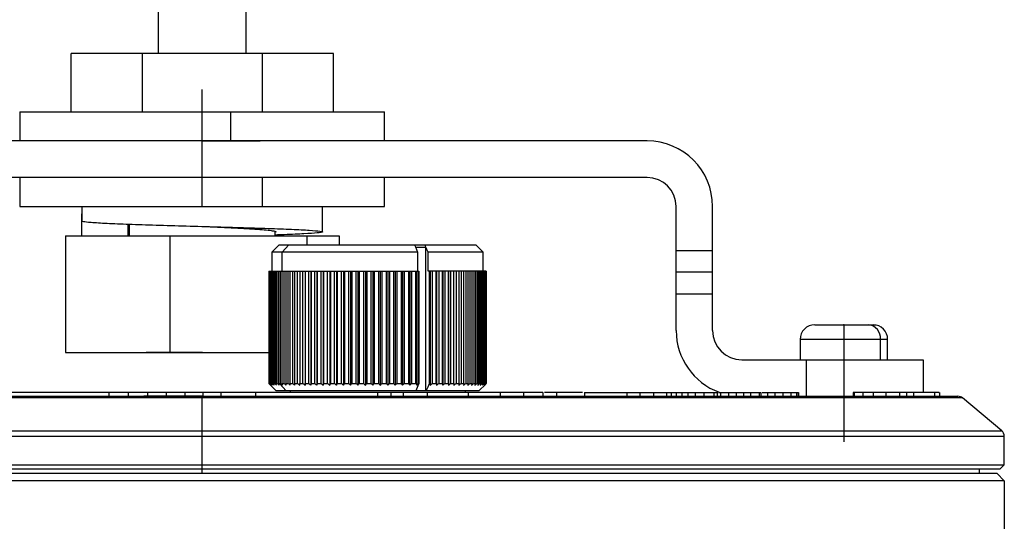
# Model space of a CAD drawing. Header units: millimetres. Extents: x 85 to 343, y -37 to 195.
# Tile 6 of 7: x 275 to 343, y 48 to 82. Entities that reach past the tile are written whole.
import ezdxf

# ---------------------------------------------------------------- set-up
doc = ezdxf.new("R2010")
doc.units = ezdxf.units.MM
doc.header["$PDSIZE"] = -1

msp = doc.modelspace()

# ---------------------------------------------------------------- linework, layer by layer
at = {"color": 7, "linetype": 'Continuous', "lineweight": 25}
for p, q in [((284.857, 79.923), (284.857, 106.923)), ((290.857, 79.923), (290.857, 106.923)), ((296.857, 79.923), (278.857, 79.923)), ((278.857, 75.923), (278.857, 79.923)), ((283.734, 79.923), (283.734, 75.923)), ((291.98, 75.923), (291.98, 79.923)), ((296.857, 75.923), (296.857, 79.923)), ((275.357, 75.923), (275.357, 73.923)), ((275.357, 75.923), (300.357, 75.923)), ((289.803, 75.923), (289.803, 73.923)), ((300.357, 73.923), (300.357, 75.923)), ((318.357, 73.923), (257.357, 73.923)), ((318.357, 71.423), (257.357, 71.423)), ((275.357, 71.423), (275.357, 69.423)), ((291.965, 71.423), (291.965, 69.423)), ((300.357, 69.423), (300.357, 71.423)), ((275.357, 69.423), (300.357, 69.423)), ((279.607, 67.423), (279.607, 68.938)), ((279.607, 68.938), (279.63, 68.938)), ((279.63, 68.423), (279.63, 69.423)), ((296.107, 67.691), (296.107, 69.423)), ((320.357, 60.923), (320.357, 69.423)), ((322.857, 60.923), (322.857, 69.423)), ((282.757, 68.226), (282.757, 67.423)), ((282.857, 67.423), (282.857, 68.223)), ((292.857, 67.423), (292.857, 67.71)), ((278.468, 67.423), (278.468, 59.423)), ((278.468, 67.423), (297.245, 67.423)), ((285.642, 67.423), (285.642, 59.423)), ((295.03, 67.423), (295.03, 66.793)), ((297.245, 67.423), (297.245, 66.793)), ((293.128, 66.793), (292.628, 66.293)), ((292.628, 66.293), (292.628, 64.993)), ((302.627, 66.293), (292.628, 66.293)), ((293.128, 66.793), (306.628, 66.793)), ((293.783, 66.793), (293.331, 66.293)), ((293.331, 64.993), (293.331, 66.293)), ((302.412, 66.793), (302.47, 66.659)), ((302.47, 66.659), (302.627, 66.293)), ((302.47, 66.643), (303.199, 66.643)), ((302.627, 66.293), (302.627, 64.993)), ((303.192, 56.793), (303.192, 66.643)), ((303.35, 64.993), (303.35, 66.293)), ((307.128, 66.293), (303.35, 66.293)), ((307.128, 66.293), (306.628, 66.793)), ((307.128, 64.993), (307.128, 66.293)), ((320.357, 66.423), (322.857, 66.423)), ((292.428, 64.993), (302.713, 64.993)), ((292.428, 64.993), (292.428, 57.293)), ((292.436, 57.293), (292.436, 64.993)), ((292.448, 64.993), (292.448, 57.293)), ((292.478, 57.293), (292.478, 64.993)), ((292.505, 64.993), (292.505, 57.293)), ((292.556, 57.293), (292.556, 64.993)), ((292.597, 64.993), (292.597, 57.293)), ((292.67, 57.293), (292.67, 64.993)), ((292.725, 64.993), (292.725, 57.293)), ((292.819, 57.293), (292.819, 64.993)), ((292.888, 64.993), (292.888, 57.293)), ((293.002, 57.293), (293.002, 64.993)), ((293.085, 64.993), (293.085, 57.293)), ((293.219, 57.293), (293.219, 64.993)), ((293.315, 64.993), (293.315, 57.293)), ((293.468, 57.293), (293.468, 64.993)), ((293.577, 64.993), (293.577, 57.293)), ((293.749, 57.293), (293.749, 64.993)), ((293.87, 64.993), (293.87, 57.293)), ((294.059, 57.293), (294.059, 64.993)), ((294.192, 64.993), (294.192, 57.293)), ((294.398, 57.293), (294.398, 64.993)), ((294.542, 64.993), (294.542, 57.293)), ((294.764, 57.293), (294.764, 64.993)), ((294.911, 64.993), (294.911, 57.188)), ((294.918, 64.993), (294.918, 57.293)), ((295.154, 57.293), (295.154, 64.993)), ((295.301, 64.993), (295.301, 57.188)), ((295.317, 64.993), (295.317, 57.293)), ((295.567, 57.293), (295.567, 64.993)), ((295.713, 64.993), (295.713, 57.188)), ((295.739, 64.993), (295.739, 57.293)), ((296.002, 57.293), (296.002, 64.993)), ((296.145, 64.993), (296.145, 57.188)), ((296.182, 64.993), (296.182, 57.293)), ((296.455, 57.293), (296.455, 64.993)), ((296.595, 64.993), (296.595, 57.188)), ((296.642, 64.993), (296.642, 57.293)), ((296.925, 57.293), (296.925, 64.993)), ((297.061, 64.993), (297.061, 57.188)), ((297.118, 64.993), (297.118, 57.293)), ((297.409, 57.293), (297.409, 64.993)), ((297.541, 64.993), (297.541, 57.188)), ((297.607, 64.993), (297.607, 57.293)), ((297.906, 57.293), (297.906, 64.993)), ((298.033, 64.993), (298.033, 57.188)), ((298.108, 64.993), (298.108, 57.293)), ((298.412, 57.293), (298.412, 64.993)), ((298.533, 64.993), (298.533, 57.188)), ((298.617, 64.993), (298.617, 57.293)), ((298.925, 57.293), (298.925, 64.993)), ((299.04, 64.993), (299.04, 57.188)), ((299.132, 64.993), (299.132, 57.293)), ((299.442, 57.293), (299.442, 64.993)), ((299.551, 64.993), (299.551, 57.188)), ((299.651, 64.993), (299.651, 57.293)), ((299.962, 57.293), (299.962, 64.993)), ((300.064, 64.993), (300.064, 57.188)), ((300.171, 64.993), (300.171, 57.293)), ((300.482, 57.293), (300.482, 64.993)), ((300.576, 64.993), (300.576, 57.188)), ((300.69, 64.993), (300.69, 57.293)), ((300.998, 57.293), (300.998, 64.993)), ((301.084, 64.993), (301.084, 57.188)), ((301.204, 64.993), (301.204, 57.293)), ((301.509, 57.293), (301.509, 64.993)), ((301.586, 64.993), (301.586, 57.188)), ((301.712, 64.993), (301.712, 57.293)), ((302.012, 57.293), (302.012, 64.993)), ((302.081, 64.993), (302.081, 57.188)), ((302.212, 64.993), (302.212, 57.293)), ((302.505, 57.293), (302.505, 64.993)), ((302.564, 64.993), (302.564, 57.188)), ((302.699, 64.993), (302.699, 57.293)), ((302.713, 57.293), (302.713, 64.993)), ((307.327, 64.993), (303.35, 64.993)), ((303.436, 64.993), (303.436, 57.293)), ((303.45, 57.293), (303.45, 64.993)), ((303.489, 64.993), (303.489, 57.188)), ((303.632, 64.993), (303.632, 57.293)), ((303.897, 57.293), (303.897, 64.993)), ((303.927, 64.993), (303.927, 57.188)), ((304.071, 64.993), (304.071, 57.293)), ((304.325, 57.293), (304.325, 64.993)), ((304.344, 64.993), (304.344, 57.188)), ((304.491, 64.993), (304.491, 57.293)), ((304.731, 57.293), (304.731, 64.993)), ((304.74, 64.993), (304.74, 57.188)), ((304.887, 64.993), (304.887, 57.293)), ((305.113, 57.293), (305.113, 64.993)), ((305.26, 64.993), (305.26, 57.293)), ((305.47, 57.293), (305.47, 64.993)), ((305.606, 64.993), (305.606, 57.293)), ((305.8, 57.293), (305.8, 64.993)), ((305.924, 64.993), (305.924, 57.293)), ((306.101, 57.293), (306.101, 64.993)), ((306.213, 64.993), (306.213, 57.293)), ((306.371, 57.293), (306.371, 64.993)), ((306.471, 64.993), (306.471, 57.293)), ((306.61, 57.293), (306.61, 64.993)), ((306.697, 64.993), (306.697, 57.293)), ((306.816, 57.293), (306.816, 64.993)), ((306.89, 64.993), (306.89, 57.293)), ((306.989, 57.293), (306.989, 64.993)), ((307.048, 64.993), (307.048, 57.293)), ((307.126, 57.293), (307.126, 64.993)), ((307.172, 64.993), (307.172, 57.293)), ((307.229, 57.293), (307.229, 64.993)), ((307.26, 64.993), (307.26, 57.293)), ((307.295, 57.293), (307.295, 64.993)), ((307.312, 64.993), (307.312, 57.293)), ((307.325, 57.293), (307.325, 64.993)), ((307.327, 64.993), (307.327, 57.293)), ((322.857, 64.923), (320.357, 64.923)), ((322.857, 63.423), (320.357, 63.423)), ((329.857, 61.323), (333.857, 61.323)), ((328.857, 60.323), (328.857, 58.923)), ((334.857, 60.323), (328.857, 60.323)), ((334.368, 58.923), (334.368, 60.323)), ((334.857, 58.923), (334.857, 60.323)), ((278.468, 59.423), (292.428, 59.423)), ((324.857, 58.923), (337.282, 58.923)), ((329.282, 56.423), (329.282, 58.923)), ((337.282, 58.923), (337.282, 56.673)), ((292.462, 57.259), (292.428, 57.293)), ((292.428, 57.293), (292.436, 57.293)), ((292.448, 57.293), (292.478, 57.293)), ((292.462, 57.259), (292.928, 56.793)), ((292.505, 57.293), (292.556, 57.293)), ((292.597, 57.293), (292.67, 57.293)), ((292.725, 57.293), (292.819, 57.293)), ((292.888, 57.293), (293.002, 57.293)), ((306.828, 56.793), (292.928, 56.793)), ((293.085, 57.293), (293.219, 57.293)), ((293.602, 56.793), (293.151, 57.293)), ((293.315, 57.293), (293.468, 57.293)), ((293.577, 57.293), (293.749, 57.293)), ((293.87, 57.293), (294.059, 57.293)), ((293.878, 56.793), (293.878, 56.673)), ((294.192, 57.293), (294.398, 57.293)), ((294.542, 57.293), (294.764, 57.293)), ((294.918, 57.293), (295.154, 57.293)), ((295.317, 57.293), (295.567, 57.293)), ((295.739, 57.293), (296.002, 57.293)), ((296.182, 57.293), (296.455, 57.293)), ((296.642, 57.293), (296.925, 57.293)), ((297.118, 57.293), (297.409, 57.293)), ((297.607, 57.293), (297.906, 57.293)), ((298.108, 57.293), (298.412, 57.293)), ((298.617, 57.293), (298.925, 57.293)), ((299.132, 57.293), (299.442, 57.293)), ((299.651, 57.293), (299.962, 57.293)), ((300.171, 57.293), (300.482, 57.293)), ((300.69, 57.293), (300.998, 57.293)), ((301.204, 57.293), (301.509, 57.293)), ((301.712, 57.293), (302.012, 57.293)), ((302.212, 57.293), (302.505, 57.293)), ((302.699, 57.293), (302.713, 57.293)), ((303.436, 57.293), (303.45, 57.293)), ((303.632, 57.293), (303.897, 57.293)), ((304.071, 57.293), (304.325, 57.293)), ((304.491, 57.293), (304.731, 57.293)), ((304.887, 57.293), (305.113, 57.293)), ((305.26, 57.293), (305.47, 57.293)), ((305.606, 57.293), (305.8, 57.293)), ((305.878, 56.793), (305.878, 56.673)), ((305.924, 57.293), (306.101, 57.293)), ((306.213, 57.293), (306.371, 57.293)), ((306.471, 57.293), (306.61, 57.293)), ((306.697, 57.293), (306.816, 57.293)), ((306.828, 56.793), (307.293, 57.259)), ((306.89, 57.293), (306.989, 57.293)), ((307.048, 57.293), (307.126, 57.293)), ((307.172, 57.293), (307.229, 57.293)), ((307.26, 57.293), (307.295, 57.293)), ((307.312, 57.293), (307.325, 57.293)), ((339.996, 56.306), (235.717, 56.306)), ((236.039, 56.423), (339.675, 56.423)), ((281.453, 56.673), (281.453, 56.423)), ((282.778, 56.673), (282.778, 56.423)), ((284.095, 56.673), (284.095, 56.423)), ((285.392, 56.673), (285.392, 56.423)), ((286.654, 56.673), (286.654, 56.423)), ((287.014, 56.673), (286.8, 56.673)), ((287.857, 51.123), (287.857, 56.423)), ((287.895, 56.673), (287.895, 56.423)), ((289.133, 56.673), (289.133, 56.423)), ((291.516, 56.673), (291.516, 56.423)), ((299.885, 56.673), (299.885, 56.423)), ((300.783, 56.673), (300.783, 56.423)), ((301.645, 56.673), (301.645, 56.423)), ((303.272, 56.673), (303.272, 56.423)), ((306.081, 56.673), (306.081, 56.423)), ((308.293, 56.673), (306.081, 56.673)), ((308.293, 56.673), (308.293, 56.423)), ((309.887, 56.673), (309.887, 56.423)), ((311.206, 56.673), (309.887, 56.673)), ((311.206, 56.673), (311.206, 56.423)), ((313.94, 56.673), (311.331, 56.673)), ((312.144, 56.673), (312.144, 56.423)), ((314.065, 56.673), (314.065, 56.423)), ((314.065, 56.673), (320.014, 56.673)), ((316.967, 56.673), (316.967, 56.423)), ((317.855, 56.673), (317.855, 56.423)), ((318.8, 56.673), (318.8, 56.423)), ((319.689, 56.673), (319.689, 56.423)), ((320.014, 56.673), (320.014, 56.423)), ((320.355, 56.673), (320.355, 56.423)), ((320.734, 56.673), (320.734, 56.423)), ((321.165, 56.673), (321.165, 56.423)), ((321.668, 56.673), (321.668, 56.423)), ((322.257, 56.673), (322.257, 56.423)), ((322.93, 56.673), (322.93, 56.423)), ((323.157, 56.673), (323.157, 56.423)), ((323.254, 56.673), (323.391, 56.673)), ((323.391, 56.673), (323.391, 56.423)), ((323.945, 56.673), (323.945, 56.423)), ((324.47, 56.673), (324.47, 56.423)), ((324.968, 56.673), (324.968, 56.423)), ((325.445, 56.673), (325.445, 56.423)), ((326.04, 56.673), (326.04, 56.423)), ((326.176, 56.423), (326.176, 56.673)), ((326.608, 56.673), (326.608, 56.423)), ((327.132, 56.673), (327.132, 56.423)), ((327.674, 56.673), (327.674, 56.423)), ((328.215, 56.673), (328.215, 56.423)), ((328.61, 56.673), (328.61, 56.423)), ((328.75, 56.673), (328.75, 56.423)), ((328.751, 56.423), (328.751, 56.673)), ((332.497, 56.673), (332.497, 56.423)), ((333.161, 56.673), (332.497, 56.673)), ((332.564, 56.673), (332.564, 56.423)), ((333.161, 56.673), (333.161, 56.423)), ((333.869, 56.673), (333.869, 56.423)), ((334.728, 56.673), (333.869, 56.673)), ((334.728, 56.673), (334.728, 56.423)), ((335.673, 56.673), (335.673, 56.423)), ((336.144, 56.673), (336.144, 56.423)), ((336.625, 56.673), (336.625, 56.423)), ((338.075, 56.673), (338.075, 56.423)), ((338.436, 56.423), (338.436, 56.673)), ((342.678, 54.056), (339.996, 56.306)), ((233.035, 54.056), (342.678, 54.056)), ((342.857, 53.673), (232.857, 53.673)), ((342.857, 51.723), (342.857, 53.673)), ((232.857, 51.723), (342.857, 51.723)), ((342.557, 51.423), (233.157, 51.423)), ((341.157, 51.123), (341.157, 51.423)), ((342.557, 51.423), (342.857, 51.723)), ((342.357, 51.123), (233.357, 51.123)), ((342.357, 51.123), (342.857, 50.623)), ((342.857, 50.623), (232.857, 50.623)), ((342.857, 50.623), (342.857, 12.443))]:
    msp.add_line(p, q, dxfattribs=at)
at = {"color": 7, "linetype": 'Continuous'}
for p, q in [((287.857, 69.423), (287.857, 77.449)), ((287.857, 73.923), (291.821, 73.923)), ((287.857, 69.423), (291.647, 69.423)), ((331.857, 61.323), (334.052, 61.323)), ((331.857, 61.323), (331.857, 53.297)), ((287.857, 59.423), (284.018, 59.423)), ((287.857, 56.423), (283.844, 56.423))]:
    msp.add_line(p, q, dxfattribs=at)
at = {"color": 7, "linetype": 'Continuous', "lineweight": 25, "flags": 128}
for points in [[(303.199, 66.643), (303.163, 66.727), (303.135, 66.793)], [(303.35, 66.293), (303.265, 66.489), (303.199, 66.643)], [(302.713, 57.293), (302.593, 57.013), (302.498, 56.793)], [(303.22, 56.793), (303.341, 57.073), (303.436, 57.293)]]:
    msp.add_lwpolyline(points, dxfattribs=at)
at = {"color": 7, "linetype": 'Continuous', "lineweight": 25}
for centre, radius, start, end in [((318.357, 69.423), 4.5, 0, 90), ((318.357, 69.423), 2, 0, 90), ((324.857, 60.923), 4.5, 180, 249.90504), ((324.857, 60.923), 2, 180, 270), ((329.857, 60.323), 1, 90, 180), ((333.442, 60.398), 0.93, 355.38511, 84.48495), ((333.857, 60.323), 1, 0, 90), ((339.675, 55.923), 0.5, 50, 90), ((342.357, 53.673), 0.5, 360, 50)]:
    msp.add_arc(centre, radius, start, end, dxfattribs=at)
for points, knots in [([(279.63, 68.423), (279.736, 68.403), (279.951, 68.363), (280.948, 68.298), (282.368, 68.237), (284.163, 68.177), (286.203, 68.112), (288.354, 68.052), (290.472, 67.991), (292.415, 67.927), (294.053, 67.866), (295.279, 67.806), (296.008, 67.741), (296.19, 67.681), (295.823, 67.62), (294.902, 67.555), (293.868, 67.508), (293.068, 67.48), (292.857, 67.473)], [0, 0, 0, 0, 0.064749, 0.130602, 0.195351, 0.2601, 0.325952, 0.390701, 0.455451, 0.521303, 0.586052, 0.650801, 0.716654, 0.781403, 0.846152, 0.912004, 0.976754, 1, 1, 1, 1]), ([(287.889, 68.065), (287.98, 68.06), (288.721, 68.025), (290.131, 67.959), (291.728, 67.866), (292.783, 67.777), (292.875, 67.718), (292.919, 67.691)], [0, 0, 0, 0, 0.034528, 0.282852, 0.531177, 0.779501, 1, 1, 1, 1]), ([(292.436, 57.293), (292.456, 57.273), (292.493, 57.238), (292.53, 57.203), (292.546, 57.188)], [0, 0, 0, 0, 0.56, 1, 1, 1, 1]), ([(292.546, 57.188), (292.528, 57.207), (292.495, 57.242), (292.462, 57.278), (292.448, 57.293)], [0, 0, 0, 0, 0.56, 1, 1, 1, 1]), ([(292.478, 57.293), (292.5, 57.273), (292.538, 57.238), (292.578, 57.203), (292.595, 57.188)], [0, 0, 0, 0, 0.56, 1, 1, 1, 1]), ([(292.595, 57.188), (292.578, 57.207), (292.548, 57.242), (292.518, 57.278), (292.505, 57.293)], [0, 0, 0, 0, 0.56, 1, 1, 1, 1]), ([(292.556, 57.293), (292.579, 57.273), (292.62, 57.238), (292.661, 57.203), (292.679, 57.188)], [0, 0, 0, 0, 0.56, 1, 1, 1, 1]), ([(292.679, 57.188), (292.664, 57.207), (292.637, 57.242), (292.609, 57.278), (292.597, 57.293)], [0, 0, 0, 0, 0.56, 1, 1, 1, 1]), ([(292.67, 57.293), (292.694, 57.273), (292.737, 57.238), (292.779, 57.203), (292.798, 57.188)], [0, 0, 0, 0, 0.56, 1, 1, 1, 1]), ([(292.798, 57.188), (292.785, 57.207), (292.76, 57.242), (292.736, 57.278), (292.725, 57.293)], [0, 0, 0, 0, 0.56, 1, 1, 1, 1]), ([(292.819, 57.293), (292.844, 57.273), (292.888, 57.238), (292.933, 57.203), (292.952, 57.188)], [0, 0, 0, 0, 0.56, 1, 1, 1, 1]), ([(292.952, 57.188), (292.94, 57.207), (292.919, 57.242), (292.898, 57.278), (292.888, 57.293)], [0, 0, 0, 0, 0.56, 1, 1, 1, 1]), ([(293.002, 57.293), (293.028, 57.273), (293.074, 57.238), (293.119, 57.203), (293.14, 57.188)], [0, 0, 0, 0, 0.56, 1, 1, 1, 1]), ([(293.14, 57.188), (293.129, 57.207), (293.111, 57.242), (293.093, 57.278), (293.085, 57.293)], [0, 0, 0, 0, 0.56, 1, 1, 1, 1]), ([(293.219, 57.293), (293.245, 57.273), (293.292, 57.238), (293.339, 57.203), (293.36, 57.188)], [0, 0, 0, 0, 0.56, 1, 1, 1, 1]), ([(293.36, 57.188), (293.352, 57.207), (293.337, 57.242), (293.322, 57.278), (293.315, 57.293)], [0, 0, 0, 0, 0.56, 1, 1, 1, 1]), ([(293.468, 57.293), (293.495, 57.273), (293.543, 57.238), (293.591, 57.203), (293.612, 57.188)], [0, 0, 0, 0, 0.56, 1, 1, 1, 1]), ([(293.612, 57.188), (293.606, 57.207), (293.594, 57.242), (293.582, 57.278), (293.577, 57.293)], [0, 0, 0, 0, 0.56, 1, 1, 1, 1]), ([(293.749, 57.293), (293.776, 57.273), (293.825, 57.238), (293.873, 57.203), (293.895, 57.188)], [0, 0, 0, 0, 0.56, 1, 1, 1, 1]), ([(293.895, 57.188), (293.89, 57.207), (293.882, 57.242), (293.874, 57.278), (293.87, 57.293)], [0, 0, 0, 0, 0.56, 1, 1, 1, 1]), ([(294.059, 57.293), (294.087, 57.273), (294.136, 57.238), (294.185, 57.203), (294.206, 57.188)], [0, 0, 0, 0, 0.56, 1, 1, 1, 1]), ([(294.206, 57.188), (294.204, 57.207), (294.199, 57.242), (294.194, 57.278), (294.192, 57.293)], [0, 0, 0, 0, 0.56, 1, 1, 1, 1]), ([(294.398, 57.293), (294.426, 57.273), (294.475, 57.238), (294.524, 57.203), (294.546, 57.188)], [0, 0, 0, 0, 0.56, 1, 1, 1, 1]), ([(294.546, 57.188), (294.545, 57.207), (294.544, 57.242), (294.542, 57.278), (294.542, 57.293)], [0, 0, 0, 0, 0.56, 1, 1, 1, 1]), ([(294.764, 57.293), (294.791, 57.273), (294.84, 57.238), (294.889, 57.203), (294.911, 57.188)], [0, 0, 0, 0, 0.56, 1, 1, 1, 1]), ([(294.911, 57.188), (294.912, 57.207), (294.914, 57.242), (294.917, 57.278), (294.918, 57.293)], [0, 0, 0, 0, 0.56, 1, 1, 1, 1]), ([(295.154, 57.293), (295.181, 57.273), (295.23, 57.238), (295.279, 57.203), (295.301, 57.188)], [0, 0, 0, 0, 0.56, 1, 1, 1, 1]), ([(295.301, 57.188), (295.304, 57.207), (295.309, 57.242), (295.315, 57.278), (295.317, 57.293)], [0, 0, 0, 0, 0.56, 1, 1, 1, 1]), ([(295.567, 57.293), (295.594, 57.273), (295.643, 57.238), (295.691, 57.203), (295.713, 57.188)], [0, 0, 0, 0, 0.56, 1, 1, 1, 1]), ([(295.713, 57.188), (295.718, 57.207), (295.727, 57.242), (295.735, 57.278), (295.739, 57.293)], [0, 0, 0, 0, 0.56, 1, 1, 1, 1]), ([(296.002, 57.293), (296.028, 57.273), (296.076, 57.238), (296.124, 57.203), (296.145, 57.188)], [0, 0, 0, 0, 0.56, 1, 1, 1, 1]), ([(296.145, 57.188), (296.152, 57.207), (296.164, 57.242), (296.176, 57.278), (296.182, 57.293)], [0, 0, 0, 0, 0.56, 1, 1, 1, 1]), ([(296.455, 57.293), (296.481, 57.273), (296.528, 57.238), (296.575, 57.203), (296.595, 57.188)], [0, 0, 0, 0, 0.56, 1, 1, 1, 1]), ([(296.595, 57.188), (296.604, 57.207), (296.619, 57.242), (296.635, 57.278), (296.642, 57.293)], [0, 0, 0, 0, 0.56, 1, 1, 1, 1]), ([(296.925, 57.293), (296.95, 57.273), (296.996, 57.238), (297.041, 57.203), (297.061, 57.188)], [0, 0, 0, 0, 0.56, 1, 1, 1, 1]), ([(297.061, 57.188), (297.072, 57.207), (297.091, 57.242), (297.11, 57.278), (297.118, 57.293)], [0, 0, 0, 0, 0.56, 1, 1, 1, 1]), ([(297.409, 57.293), (297.434, 57.273), (297.478, 57.238), (297.522, 57.203), (297.541, 57.188)], [0, 0, 0, 0, 0.56, 1, 1, 1, 1]), ([(297.541, 57.188), (297.554, 57.207), (297.576, 57.242), (297.598, 57.278), (297.607, 57.293)], [0, 0, 0, 0, 0.56, 1, 1, 1, 1]), ([(297.906, 57.293), (297.929, 57.273), (297.972, 57.238), (298.014, 57.203), (298.033, 57.188)], [0, 0, 0, 0, 0.56, 1, 1, 1, 1]), ([(298.033, 57.188), (298.047, 57.207), (298.072, 57.242), (298.097, 57.278), (298.108, 57.293)], [0, 0, 0, 0, 0.56, 1, 1, 1, 1]), ([(298.412, 57.293), (298.434, 57.273), (298.475, 57.238), (298.515, 57.203), (298.533, 57.188)], [0, 0, 0, 0, 0.56, 1, 1, 1, 1]), ([(298.533, 57.188), (298.549, 57.207), (298.577, 57.242), (298.605, 57.278), (298.617, 57.293)], [0, 0, 0, 0, 0.56, 1, 1, 1, 1]), ([(298.925, 57.293), (298.946, 57.273), (298.985, 57.238), (299.023, 57.203), (299.04, 57.188)], [0, 0, 0, 0, 0.56, 1, 1, 1, 1]), ([(299.04, 57.188), (299.057, 57.207), (299.088, 57.242), (299.119, 57.278), (299.132, 57.293)], [0, 0, 0, 0, 0.56, 1, 1, 1, 1]), ([(299.442, 57.293), (299.463, 57.273), (299.499, 57.238), (299.535, 57.203), (299.551, 57.188)], [0, 0, 0, 0, 0.56, 1, 1, 1, 1]), ([(299.551, 57.188), (299.57, 57.207), (299.603, 57.242), (299.636, 57.278), (299.651, 57.293)], [0, 0, 0, 0, 0.56, 1, 1, 1, 1]), ([(299.962, 57.293), (299.981, 57.273), (300.015, 57.238), (300.049, 57.203), (300.064, 57.188)], [0, 0, 0, 0, 0.56, 1, 1, 1, 1]), ([(300.064, 57.188), (300.084, 57.207), (300.12, 57.242), (300.155, 57.278), (300.171, 57.293)], [0, 0, 0, 0, 0.56, 1, 1, 1, 1]), ([(300.482, 57.293), (300.499, 57.273), (300.53, 57.238), (300.562, 57.203), (300.576, 57.188)], [0, 0, 0, 0, 0.56, 1, 1, 1, 1]), ([(300.576, 57.188), (300.597, 57.207), (300.635, 57.242), (300.673, 57.278), (300.69, 57.293)], [0, 0, 0, 0, 0.56, 1, 1, 1, 1]), ([(300.998, 57.293), (301.014, 57.273), (301.043, 57.238), (301.071, 57.203), (301.084, 57.188)], [0, 0, 0, 0, 0.56, 1, 1, 1, 1]), ([(301.084, 57.188), (301.107, 57.207), (301.147, 57.242), (301.187, 57.278), (301.204, 57.293)], [0, 0, 0, 0, 0.56, 1, 1, 1, 1]), ([(301.509, 57.293), (301.524, 57.273), (301.549, 57.238), (301.575, 57.203), (301.586, 57.188)], [0, 0, 0, 0, 0.56, 1, 1, 1, 1]), ([(301.586, 57.188), (301.61, 57.207), (301.652, 57.242), (301.694, 57.278), (301.712, 57.293)], [0, 0, 0, 0, 0.56, 1, 1, 1, 1]), ([(302.012, 57.293), (302.025, 57.273), (302.048, 57.238), (302.071, 57.203), (302.081, 57.188)], [0, 0, 0, 0, 0.56, 1, 1, 1, 1]), ([(302.081, 57.188), (302.105, 57.207), (302.149, 57.242), (302.192, 57.278), (302.212, 57.293)], [0, 0, 0, 0, 0.56, 1, 1, 1, 1]), ([(302.505, 57.293), (302.516, 57.273), (302.536, 57.238), (302.555, 57.203), (302.564, 57.188)], [0, 0, 0, 0, 0.56, 1, 1, 1, 1]), ([(302.564, 57.188), (302.589, 57.207), (302.635, 57.242), (302.68, 57.278), (302.699, 57.293)], [0, 0, 0, 0, 0.56, 1, 1, 1, 1]), ([(303.45, 57.293), (303.457, 57.273), (303.47, 57.238), (303.483, 57.203), (303.489, 57.188)], [0, 0, 0, 0, 0.56, 1, 1, 1, 1]), ([(303.489, 57.188), (303.516, 57.207), (303.563, 57.242), (303.611, 57.278), (303.632, 57.293)], [0, 0, 0, 0, 0.56, 1, 1, 1, 1]), ([(303.897, 57.293), (303.902, 57.273), (303.912, 57.238), (303.922, 57.203), (303.927, 57.188)], [0, 0, 0, 0, 0.56, 1, 1, 1, 1]), ([(303.927, 57.188), (303.954, 57.207), (304.002, 57.242), (304.05, 57.278), (304.071, 57.293)], [0, 0, 0, 0, 0.56, 1, 1, 1, 1]), ([(304.325, 57.293), (304.328, 57.273), (304.335, 57.238), (304.341, 57.203), (304.344, 57.188)], [0, 0, 0, 0, 0.56, 1, 1, 1, 1]), ([(304.344, 57.188), (304.372, 57.207), (304.42, 57.242), (304.469, 57.278), (304.491, 57.293)], [0, 0, 0, 0, 0.56, 1, 1, 1, 1]), ([(304.731, 57.293), (304.733, 57.273), (304.736, 57.238), (304.739, 57.203), (304.74, 57.188)], [0, 0, 0, 0, 0.56, 1, 1, 1, 1]), ([(304.74, 57.188), (304.768, 57.207), (304.817, 57.242), (304.866, 57.278), (304.887, 57.293)], [0, 0, 0, 0, 0.56, 1, 1, 1, 1]), ([(305.113, 57.293), (305.113, 57.273), (305.113, 57.238), (305.112, 57.203), (305.112, 57.188)], [0, 0, 0, 0, 0.56, 1, 1, 1, 1]), ([(305.112, 57.188), (305.14, 57.207), (305.189, 57.242), (305.238, 57.278), (305.26, 57.293)], [0, 0, 0, 0, 0.56, 1, 1, 1, 1]), ([(305.47, 57.293), (305.468, 57.273), (305.464, 57.238), (305.46, 57.203), (305.459, 57.188)], [0, 0, 0, 0, 0.56, 1, 1, 1, 1]), ([(305.459, 57.188), (305.486, 57.207), (305.536, 57.242), (305.585, 57.278), (305.606, 57.293)], [0, 0, 0, 0, 0.56, 1, 1, 1, 1]), ([(305.8, 57.293), (305.796, 57.273), (305.789, 57.238), (305.781, 57.203), (305.778, 57.188)], [0, 0, 0, 0, 0.56, 1, 1, 1, 1]), ([(305.778, 57.188), (305.806, 57.207), (305.854, 57.242), (305.903, 57.278), (305.924, 57.293)], [0, 0, 0, 0, 0.56, 1, 1, 1, 1]), ([(306.101, 57.293), (306.095, 57.273), (306.084, 57.238), (306.074, 57.203), (306.069, 57.188)], [0, 0, 0, 0, 0.56, 1, 1, 1, 1]), ([(306.069, 57.188), (306.096, 57.207), (306.144, 57.242), (306.192, 57.278), (306.213, 57.293)], [0, 0, 0, 0, 0.56, 1, 1, 1, 1]), ([(306.371, 57.293), (306.364, 57.273), (306.35, 57.238), (306.336, 57.203), (306.33, 57.188)], [0, 0, 0, 0, 0.56, 1, 1, 1, 1]), ([(306.33, 57.188), (306.356, 57.207), (306.403, 57.242), (306.45, 57.278), (306.471, 57.293)], [0, 0, 0, 0, 0.56, 1, 1, 1, 1]), ([(306.61, 57.293), (306.601, 57.273), (306.583, 57.238), (306.566, 57.203), (306.559, 57.188)], [0, 0, 0, 0, 0.56, 1, 1, 1, 1]), ([(306.559, 57.188), (306.584, 57.207), (306.631, 57.242), (306.677, 57.278), (306.697, 57.293)], [0, 0, 0, 0, 0.56, 1, 1, 1, 1]), ([(306.816, 57.293), (306.805, 57.273), (306.785, 57.238), (306.764, 57.203), (306.755, 57.188)], [0, 0, 0, 0, 0.56, 1, 1, 1, 1]), ([(306.755, 57.188), (306.78, 57.207), (306.825, 57.242), (306.87, 57.278), (306.89, 57.293)], [0, 0, 0, 0, 0.56, 1, 1, 1, 1]), ([(306.989, 57.293), (306.976, 57.273), (306.952, 57.238), (306.929, 57.203), (306.918, 57.188)], [0, 0, 0, 0, 0.56, 1, 1, 1, 1]), ([(306.918, 57.188), (306.943, 57.207), (306.986, 57.242), (307.029, 57.278), (307.048, 57.293)], [0, 0, 0, 0, 0.56, 1, 1, 1, 1]), ([(307.126, 57.293), (307.111, 57.273), (307.085, 57.238), (307.059, 57.203), (307.047, 57.188)], [0, 0, 0, 0, 0.56, 1, 1, 1, 1]), ([(307.047, 57.188), (307.07, 57.207), (307.112, 57.242), (307.153, 57.278), (307.172, 57.293)], [0, 0, 0, 0, 0.56, 1, 1, 1, 1]), ([(307.229, 57.293), (307.212, 57.273), (307.183, 57.238), (307.154, 57.203), (307.141, 57.188)], [0, 0, 0, 0, 0.56, 1, 1, 1, 1]), ([(307.141, 57.188), (307.163, 57.207), (307.203, 57.242), (307.242, 57.278), (307.26, 57.293)], [0, 0, 0, 0, 0.56, 1, 1, 1, 1]), ([(307.295, 57.293), (307.277, 57.273), (307.245, 57.238), (307.213, 57.203), (307.199, 57.188)], [0, 0, 0, 0, 0.56, 1, 1, 1, 1]), ([(307.199, 57.188), (307.22, 57.207), (307.258, 57.242), (307.295, 57.278), (307.312, 57.293)], [0, 0, 0, 0, 0.56, 1, 1, 1, 1]), ([(307.325, 57.293), (307.306, 57.273), (307.272, 57.238), (307.237, 57.203), (307.222, 57.188)], [0, 0, 0, 0, 0.56, 1, 1, 1, 1]), ([(307.222, 57.188), (307.242, 57.207), (307.277, 57.242), (307.312, 57.278), (307.327, 57.293)], [0, 0, 0, 0, 0.56, 1, 1, 1, 1]), ([(281.453, 56.673), (279.407, 56.673), (275.68, 56.673), (272.106, 56.673), (270.495, 56.673)], [0, 0, 0, 0, 0.549135, 1, 1, 1, 1]), ([(282.778, 56.673), (282.532, 56.673), (282.09, 56.673), (281.648, 56.673), (281.453, 56.673)], [0, 0, 0, 0, 0.558247, 1, 1, 1, 1]), ([(284.095, 56.673), (283.85, 56.673), (283.411, 56.673), (282.972, 56.673), (282.778, 56.673)], [0, 0, 0, 0, 0.5584053, 1, 1, 1, 1]), ([(285.392, 56.673), (285.151, 56.673), (284.718, 56.673), (284.286, 56.673), (284.095, 56.673)], [0, 0, 0, 0, 0.55824, 1, 1, 1, 1]), ([(286.654, 56.673), (286.42, 56.673), (285.999, 56.673), (285.578, 56.673), (285.392, 56.673)], [0, 0, 0, 0, 0.557389, 1, 1, 1, 1]), ([(287.895, 56.673), (287.664, 56.673), (287.251, 56.673), (286.837, 56.673), (286.654, 56.673)], [0, 0, 0, 0, 0.557851, 1, 1, 1, 1]), ([(289.133, 56.673), (288.905, 56.673), (288.492, 56.673), (288.08, 56.673), (287.895, 56.673)], [0, 0, 0, 0, 0.55279, 1, 1, 1, 1]), ([(291.516, 56.673), (291.075, 56.673), (290.281, 56.673), (289.486, 56.673), (289.133, 56.673)], [0, 0, 0, 0, 0.554973, 1, 1, 1, 1]), ([(291.631, 56.673), (291.575, 56.673), (291.472, 56.673), (291.35, 56.673), (291.295, 56.673)], [0, 0, 0, 0, 0.5458693, 1, 1, 1, 1]), ([(299.885, 56.673), (298.41, 56.673), (295.65, 56.673), (292.829, 56.673), (291.516, 56.673)], [0, 0, 0, 0, 0.534407, 1, 1, 1, 1]), ([(300.783, 56.673), (300.618, 56.673), (300.321, 56.673), (300.019, 56.673), (299.885, 56.673)], [0, 0, 0, 0, 0.5561046, 1, 1, 1, 1]), ([(301.645, 56.673), (301.485, 56.673), (301.198, 56.673), (300.911, 56.673), (300.783, 56.673)], [0, 0, 0, 0, 0.555708, 1, 1, 1, 1]), ([(303.272, 56.673), (302.975, 56.673), (302.434, 56.673), (301.89, 56.673), (301.645, 56.673)], [0, 0, 0, 0, 0.550413, 1, 1, 1, 1]), ([(306.081, 56.673), (305.579, 56.673), (304.645, 56.673), (303.707, 56.673), (303.272, 56.673)], [0, 0, 0, 0, 0.536884, 1, 1, 1, 1]), ([(309.887, 56.673), (309.616, 56.673), (309.09, 56.673), (308.554, 56.673), (308.293, 56.673)], [0, 0, 0, 0, 0.514854, 1, 1, 1, 1]), ([(320.014, 56.673), (320.074, 56.673), (320.179, 56.673), (320.303, 56.673), (320.355, 56.673)], [0, 0, 0, 0, 0.576502, 1, 1, 1, 1]), ([(320.355, 56.673), (320.423, 56.673), (320.544, 56.673), (320.676, 56.673), (320.734, 56.673)], [0, 0, 0, 0, 0.5580997, 1, 1, 1, 1]), ([(320.734, 56.673), (320.812, 56.673), (320.96, 56.673), (321.1, 56.673), (321.165, 56.673)], [0, 0, 0, 0, 0.533585, 1, 1, 1, 1]), ([(321.165, 56.673), (321.258, 56.673), (321.433, 56.673), (321.592, 56.673), (321.668, 56.673)], [0, 0, 0, 0, 0.5243488, 1, 1, 1, 1]), ([(321.668, 56.673), (321.775, 56.673), (321.981, 56.673), (322.168, 56.673), (322.257, 56.673)], [0, 0, 0, 0, 0.524535, 1, 1, 1, 1]), ([(322.257, 56.673), (322.407, 56.673), (322.658, 56.673), (322.852, 56.673), (322.93, 56.673)], [0, 0, 0, 0, 0.598992, 1, 1, 1, 1]), ([(322.93, 56.673), (323.003, 56.673), (323.126, 56.673), (323.148, 56.673), (323.157, 56.673)], [0, 0, 0, 0, 0.597424, 1, 1, 1, 1]), ([(323.391, 56.673), (323.494, 56.673), (323.672, 56.673), (323.865, 56.673), (323.945, 56.673)], [0, 0, 0, 0, 0.579973, 1, 1, 1, 1]), ([(323.945, 56.673), (324.045, 56.673), (324.225, 56.673), (324.395, 56.673), (324.47, 56.673)], [0, 0, 0, 0, 0.556845, 1, 1, 1, 1]), ([(324.47, 56.673), (324.566, 56.673), (324.741, 56.673), (324.897, 56.673), (324.968, 56.673)], [0, 0, 0, 0, 0.5463928, 1, 1, 1, 1]), ([(324.968, 56.673), (325.06, 56.673), (325.227, 56.673), (325.377, 56.673), (325.445, 56.673)], [0, 0, 0, 0, 0.546965, 1, 1, 1, 1]), ([(325.289, 56.673), (325.353, 56.673), (325.469, 56.673), (325.608, 56.673), (325.67, 56.673)], [0, 0, 0, 0, 0.553892, 1, 1, 1, 1]), ([(325.445, 56.673), (325.584, 56.673), (325.815, 56.673), (325.976, 56.673), (326.04, 56.673)], [0, 0, 0, 0, 0.60436, 1, 1, 1, 1]), ([(326.04, 56.673), (326.101, 56.673), (326.17, 56.673), (326.169, 56.673), (326.169, 56.673)], [0, 0, 0, 0, 0.87355, 1, 1, 1, 1]), ([(326.242, 56.673), (326.289, 56.673), (326.408, 56.673), (326.533, 56.673), (326.608, 56.673)], [0, 0, 0, 0, 0.403309, 1, 1, 1, 1]), ([(326.608, 56.673), (326.705, 56.673), (326.883, 56.673), (327.055, 56.673), (327.132, 56.673)], [0, 0, 0, 0, 0.548995, 1, 1, 1, 1]), ([(327.132, 56.673), (327.235, 56.673), (327.428, 56.673), (327.596, 56.673), (327.674, 56.673)], [0, 0, 0, 0, 0.535532, 1, 1, 1, 1]), ([(327.674, 56.673), (327.778, 56.673), (327.977, 56.673), (328.139, 56.673), (328.215, 56.673)], [0, 0, 0, 0, 0.52818, 1, 1, 1, 1]), ([(328.215, 56.673), (328.306, 56.673), (328.459, 56.673), (328.566, 56.673), (328.61, 56.673)], [0, 0, 0, 0, 0.591222, 1, 1, 1, 1]), ([(328.61, 56.673), (328.652, 56.673), (328.723, 56.673), (328.742, 56.673), (328.75, 56.673)], [0, 0, 0, 0, 0.583415, 1, 1, 1, 1]), ([(333.869, 56.673), (333.729, 56.673), (333.497, 56.673), (333.256, 56.673), (333.161, 56.673)], [0, 0, 0, 0, 0.605428, 1, 1, 1, 1]), ([(335.673, 56.673), (335.497, 56.673), (335.194, 56.673), (334.865, 56.673), (334.728, 56.673)], [0, 0, 0, 0, 0.583126, 1, 1, 1, 1]), ([(336.144, 56.673), (336.062, 56.673), (335.918, 56.673), (335.747, 56.673), (335.673, 56.673)], [0, 0, 0, 0, 0.569514, 1, 1, 1, 1]), ([(336.625, 56.673), (336.533, 56.673), (336.373, 56.673), (336.213, 56.673), (336.144, 56.673)], [0, 0, 0, 0, 0.56848, 1, 1, 1, 1]), ([(338.075, 56.673), (337.869, 56.673), (337.519, 56.673), (336.886, 56.673), (336.625, 56.673)], [0, 0, 0, 0, 0.586137, 1, 1, 1, 1]), ([(338.369, 56.673), (338.386, 56.673), (338.429, 56.673), (338.21, 56.673), (338.075, 56.673)], [0, 0, 0, 0, 0.386156, 1, 1, 1, 1])]:
    msp.add_open_spline(points, degree=3, knots=knots, dxfattribs=at)
at = {"color": 7, "linetype": 'Continuous'}
for p in [(287.857, 73.923), (287.857, 69.423), (331.857, 61.323), (287.857, 59.423), (287.857, 56.423)]:
    msp.add_point(p, dxfattribs=at)

doc.saveas('drawing.dxf')
